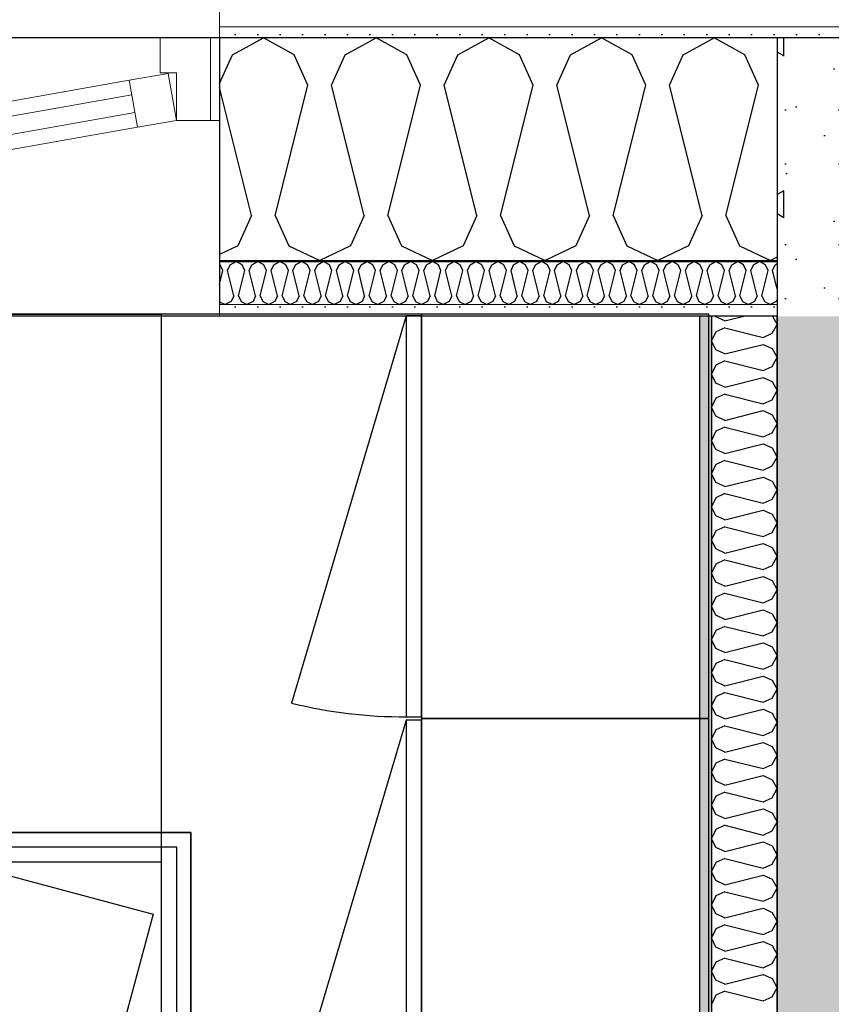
# Model space of a CAD drawing. Header units: millimetres. Extents: x -5000 to 341424, y -9235 to 550260.
# Tile 97 of 236: x 285198 to 286101, y 355615 to 356711. Entities that reach past the tile are written whole.
import ezdxf
from ezdxf.enums import TextEntityAlignment as Align

# ---------------------------------------------------------------- set-up
doc = ezdxf.new("R2010")
doc.units = ezdxf.units.MM
doc.header["$LTSCALE"] = 0.5
doc.header["$MEASUREMENT"] = 0
doc.linetypes.add('Akselinje', pattern=[1500, 1000, -200, 100, -200])
doc.linetypes.add('PLINE', pattern=[0])
for name, color, linetype in [('232- Ikke-bærende yttervegger (Skravur)(Nye konstruksjoner)', 7, 'Continuous'), ('232- Ikke-bærende yttervegger(Nye konstruksjoner)', 7, 'Continuous'), ('242- Ikke-bærende innervegger (Skravur)(Nye konstruksjoner)', 7, 'Continuous'), ('242- Ikke-bærende innervegger(Nye konstruksjoner)', 7, 'Continuous'), ('244- Vinduer_ dører_ foldevegger(Nye konstruksjoner)', 7, 'Continuous'), ('255- Gulvoverflate(Nye konstruksjoner)', 7, 'Continuous'), ('273- Kjøkkeninnredning(Nye konstruksjoner)', 7, 'Continuous'), ('82-- Modullinjer(Nye konstruksjoner)', 7, 'Continuous'), ('842-M___1_50 Målsetting bygning', 7, 'Continuous'), ('842-M___1_50 Målsetting bygning(Nye konstruksjoner)', 7, 'Continuous'), ('862- M___Nettoareal(Nye konstruksjoner)', 7, 'Continuous'), ('862- M___Nettoareal(Polylinje)(Nye konstruksjoner)', 7, 'Continuous'), ('862- M___Nettoareal(Tekst)(Nye konstruksjoner)', 7, 'Continuous')]:
    doc.layers.add(name, color=color, linetype=linetype)
for name, color, linetype, lineweight in [('234- Vinduer_ dører_ porter(Nye konstruksjoner)', 7, 'Continuous', 0), ('235- Utvendig kledning og overflate(Nye konstruksjoner)', 7, 'Continuous', 0), ('236- Innvendig kledning og overflate(Nye konstruksjoner)', 7, 'Continuous', 0)]:
    doc.layers.add(name, color=color, linetype=linetype, lineweight=lineweight)
doc.styles.add('GENERATED_STYLE_1', font='txt')
doc.styles.add('GENERATED_STYLE_3', font='arial.ttf')
doc.styles.add('GENERATED_STYLE_5', font='arial.ttf')
doc.dimstyles.new('GENERATED_STYLE__2', dxfattribs={"dimtxt": 100, "dimasz": 95, "dimexe": 0.18, "dimexo": 0.0625, "dimgap": 0, "dimtad": 1, "dimtih": 1, "dimtoh": 1, "dimdec": 0, "dimzin": 0, "dimdsep": 46, "dimtxsty": 'GENERATED_STYLE_3', "dimblk": 'ARROWHEAD_6', "dimblk1": 'ARROWHEAD_6', "dimblk2": 'ARROWHEAD_6', "dimcen": 0.09, "dimse1": 1, "dimse2": 1, "dimclrd": 256, "dimclre": 256, "dimclrt": 256, "dimadec": 1, "dimazin": 0, "dimtfac": 1, "dimtdec": 4, "dimtmove": 0, "dimatfit": 3, "dimfxl": 1, "dimtolj": 1, "dimtzin": 0, "dimarcsym": 0})
pattern_1 = [(0, (0, 0), (0, 43.30127), [0, -25]), (0, (12.5, 21.65), (0, 43.30127), [0, -25])]
pattern_2 = [(90.00001, (0, 0), (311.76916, 6e-05), [30, -150]), (90.00001, (-155.9, 90), (311.76916, 6e-05), [30, -150]), (150.00001, (0, 0), (155.88452, 270.00004), [30, -150]), (150.00001, (-4e-05, 180), (155.88452, 270.00004), [30, -150]), (210.00001, (-6e-06, 30), (-155.88463, 269.99998), [30, -150]), (210.00001, (-4e-05, 210), (-155.88463, 269.99998), [30, -150]), (90.000012, (-30, -6e-06), (60.000002, 1.2e-05), [0, -60.000002, 0, -90.000004]), (135.000012, (-30, 30), (42.4264, 42.426417), [0, -45.000002, 0, -75.000003])]

# ---------------------------------------------------------------- blocks, each defined once
blk = doc.blocks.new('LEILIGHET 4__1', base_point=(283768.6, 348580.7))
at = {"layer": '862- M___Nettoareal(Polylinje)(Nye konstruksjoner)', "flags": 128}
blk.add_lwpolyline([(286041, 356380.7), (277911, 356380.7), (277911, 348080.7), (281226, 348080.7), (281226, 349780.7), (286041, 349780.7)], close=True, dxfattribs=at)
at = {"layer": '862- M___Nettoareal(Tekst)(Nye konstruksjoner)', "style": 'GENERATED_STYLE_1'}
for tag, p in [('DUMMY_861', (280027.5, 358559.6)), ('ROOM_NAME', (279287.3, 358509.7)), ('DUMMY_862', (279287.3, 358371.3))]:
    blk.add_attdef(tag, text='', height=100, dxfattribs=at).set_placement(p, align=Align.TOP_LEFT)
blk = doc.blocks.new('STUE__33', base_point=(282599.5, 355025.2))
at = {"layer": '862- M___Nettoareal(Polylinje)(Nye konstruksjoner)', "linetype": 'PLINE', "flags": 128}
blk.add_lwpolyline([(281350, 349780.7), (285955, 349780.7), (285955, 356380.7), (281350, 356380.7), (281350, 355490.7), (281350, 354480.7)], close=True, dxfattribs=at)
at = {"layer": '862- M___Nettoareal(Tekst)(Nye konstruksjoner)', "style": 'GENERATED_STYLE_1'}
for tag, p in [('DUMMY_861', (282836.2, 355213.4)), ('ROOM_NAME', (282362.8, 355163.6)), ('DUMMY_862', (282362.8, 355025.2))]:
    blk.add_attdef(tag, text='', height=100, dxfattribs=at).set_placement(p, align=Align.TOP_LEFT)
blk = doc.blocks.new('*X76')
at = {"layer": '232- Ikke-bærende yttervegger (Skravur)(Nye konstruksjoner)', "linetype": 'PLINE'}
for p, q in [((285420.8, 356437.9), (285420, 356438.4)), ((285423.8, 356431.4), (285420.8, 356437.9)), ((285428.9, 356431.4), (285431.9, 356437.9)), ((285431.9, 356437.9), (285438.5, 356441.6)), ((285445.1, 356437.9), (285438.5, 356441.6)), ((285448.1, 356431.4), (285445.1, 356437.9)), ((285453.2, 356431.4), (285456.1, 356437.9)), ((285456.1, 356437.9), (285462.8, 356441.6)), ((285469.4, 356437.9), (285462.8, 356441.6)), ((285472.4, 356431.4), (285469.4, 356437.9)), ((285477.5, 356431.4), (285480.4, 356437.9)), ((285480.4, 356437.9), (285487.1, 356441.6)), ((285493.7, 356437.9), (285487.1, 356441.6)), ((285496.7, 356431.4), (285493.7, 356437.9)), ((285501.8, 356431.4), (285504.7, 356437.9)), ((285504.7, 356437.9), (285511.3, 356441.6)), ((285518, 356437.9), (285511.3, 356441.6)), ((285520.9, 356431.4), (285518, 356437.9)), ((285526, 356431.4), (285529, 356437.9)), ((285529, 356437.9), (285535.6, 356441.6)), ((285542.3, 356437.9), (285535.6, 356441.6)), ((285545.2, 356431.4), (285542.3, 356437.9)), ((285550.3, 356431.4), (285553.3, 356437.9)), ((285553.3, 356437.9), (285559.9, 356441.6)), ((285566.5, 356437.9), (285559.9, 356441.6)), ((285569.5, 356431.4), (285566.5, 356437.9)), ((285574.6, 356431.4), (285577.6, 356437.9)), ((285577.6, 356437.9), (285584.2, 356441.6)), ((285590.8, 356437.9), (285584.2, 356441.6)), ((285593.8, 356431.4), (285590.8, 356437.9)), ((285598.9, 356431.4), (285601.8, 356437.9)), ((285601.8, 356437.9), (285608.5, 356441.6)), ((285615.1, 356437.9), (285608.5, 356441.6)), ((285618.1, 356431.4), (285615.1, 356437.9)), ((285623.2, 356431.4), (285626.1, 356437.9)), ((285626.1, 356437.9), (285632.7, 356441.6)), ((285639.4, 356437.9), (285632.7, 356441.6)), ((285642.3, 356431.4), (285639.4, 356437.9)), ((285647.4, 356431.4), (285650.4, 356437.9)), ((285650.4, 356437.9), (285657, 356441.6)), ((285663.7, 356437.9), (285657, 356441.6)), ((285666.6, 356431.4), (285663.7, 356437.9)), ((285671.7, 356431.4), (285674.7, 356437.9)), ((285674.7, 356437.9), (285681.3, 356441.6)), ((285687.9, 356437.9), (285681.3, 356441.6)), ((285690.9, 356431.4), (285687.9, 356437.9)), ((285696, 356431.4), (285699, 356437.9)), ((285699, 356437.9), (285705.6, 356441.6)), ((285712.2, 356437.9), (285705.6, 356441.6)), ((285715.2, 356431.4), (285712.2, 356437.9)), ((285720.3, 356431.4), (285723.2, 356437.9)), ((285723.2, 356437.9), (285729.9, 356441.6)), ((285736.5, 356437.9), (285729.9, 356441.6)), ((285739.5, 356431.4), (285736.5, 356437.9)), ((285744.6, 356431.4), (285747.5, 356437.9)), ((285747.5, 356437.9), (285754.2, 356441.6)), ((285760.8, 356437.9), (285754.2, 356441.6)), ((285763.7, 356431.4), (285760.8, 356437.9)), ((285768.8, 356431.4), (285771.8, 356437.9)), ((285771.8, 356437.9), (285778.4, 356441.6)), ((285785.1, 356437.9), (285778.4, 356441.6)), ((285788, 356431.4), (285785.1, 356437.9)), ((285793.1, 356431.4), (285796.1, 356437.9)), ((285796.1, 356437.9), (285802.7, 356441.6)), ((285809.3, 356437.9), (285802.7, 356441.6)), ((285812.3, 356431.4), (285809.3, 356437.9)), ((285817.4, 356431.4), (285820.4, 356437.9)), ((285820.4, 356437.9), (285827, 356441.6)), ((285833.6, 356437.9), (285827, 356441.6)), ((285836.6, 356431.4), (285833.6, 356437.9)), ((285841.7, 356431.4), (285844.6, 356437.9)), ((285844.6, 356437.9), (285851.3, 356441.6)), ((285857.9, 356437.9), (285851.3, 356441.6)), ((285860.9, 356431.4), (285857.9, 356437.9)), ((285866, 356431.4), (285868.9, 356437.9)), ((285868.9, 356437.9), (285875.6, 356441.6)), ((285882.2, 356437.9), (285875.6, 356441.6)), ((285885.2, 356431.4), (285882.2, 356437.9)), ((285890.3, 356431.4), (285893.2, 356437.9)), ((285893.2, 356437.9), (285899.8, 356441.6)), ((285906.5, 356437.9), (285899.8, 356441.6)), ((285909.4, 356431.4), (285906.5, 356437.9)), ((285914.5, 356431.4), (285917.5, 356437.9)), ((285917.5, 356437.9), (285924.1, 356441.6)), ((285930.8, 356437.9), (285924.1, 356441.6)), ((285933.7, 356431.4), (285930.8, 356437.9)), ((285938.8, 356431.4), (285941.8, 356437.9)), ((285941.8, 356437.9), (285948.4, 356441.6)), ((285955, 356437.9), (285948.4, 356441.6)), ((285958, 356431.4), (285955, 356437.9)), ((285963.1, 356431.4), (285966.1, 356437.9)), ((285966.1, 356437.9), (285972.7, 356441.6)), ((285979.3, 356437.9), (285972.7, 356441.6)), ((285982.3, 356431.4), (285979.3, 356437.9)), ((285987.4, 356431.4), (285990.3, 356437.9)), ((285990.3, 356437.9), (285997, 356441.6)), ((286003.6, 356437.9), (285997, 356441.6)), ((286006.6, 356431.4), (286003.6, 356437.9)), ((286011.7, 356431.4), (286014.6, 356437.9)), ((286014.6, 356437.9), (286021.2, 356441.6)), ((286027.9, 356437.9), (286021.2, 356441.6)), ((286030.8, 356431.4), (286027.9, 356437.9)), ((286035.9, 356431.4), (286038.9, 356437.9)), ((286038.9, 356437.9), (286041, 356439.1)), ((285420, 356416.2), (285423.8, 356431.4)), ((285435.9, 356403.3), (285428.9, 356431.4)), ((285441, 356403.3), (285448.1, 356431.4)), ((285460.2, 356403.3), (285453.2, 356431.4)), ((285465.3, 356403.3), (285472.4, 356431.4)), ((285484.5, 356403.3), (285477.5, 356431.4)), ((285489.6, 356403.3), (285496.7, 356431.4)), ((285508.8, 356403.3), (285501.8, 356431.4)), ((285513.9, 356403.3), (285520.9, 356431.4)), ((285533.1, 356403.3), (285526, 356431.4)), ((285538.2, 356403.3), (285545.2, 356431.4)), ((285557.4, 356403.3), (285550.3, 356431.4)), ((285562.5, 356403.3), (285569.5, 356431.4)), ((285581.6, 356403.3), (285574.6, 356431.4)), ((285586.7, 356403.3), (285593.8, 356431.4)), ((285605.9, 356403.3), (285598.9, 356431.4)), ((285611, 356403.3), (285618.1, 356431.4)), ((285630.2, 356403.3), (285623.2, 356431.4)), ((285635.3, 356403.3), (285642.3, 356431.4)), ((285654.5, 356403.3), (285647.4, 356431.4)), ((285659.6, 356403.3), (285666.6, 356431.4)), ((285678.8, 356403.3), (285671.7, 356431.4)), ((285683.9, 356403.3), (285690.9, 356431.4)), ((285703, 356403.3), (285696, 356431.4)), ((285708.1, 356403.3), (285715.2, 356431.4)), ((285727.3, 356403.3), (285720.3, 356431.4)), ((285732.4, 356403.3), (285739.5, 356431.4)), ((285751.6, 356403.3), (285744.6, 356431.4)), ((285756.7, 356403.3), (285763.7, 356431.4)), ((285775.9, 356403.3), (285768.8, 356431.4)), ((285781, 356403.3), (285788, 356431.4)), ((285800.2, 356403.3), (285793.1, 356431.4)), ((285805.3, 356403.3), (285812.3, 356431.4)), ((285824.4, 356403.3), (285817.4, 356431.4)), ((285829.5, 356403.3), (285836.6, 356431.4)), ((285848.7, 356403.3), (285841.7, 356431.4)), ((285853.8, 356403.3), (285860.9, 356431.4)), ((285873, 356403.3), (285866, 356431.4)), ((285878.1, 356403.3), (285885.2, 356431.4)), ((285897.3, 356403.3), (285890.3, 356431.4)), ((285902.4, 356403.3), (285909.4, 356431.4)), ((285921.6, 356403.3), (285914.5, 356431.4)), ((285926.7, 356403.3), (285933.7, 356431.4)), ((285945.9, 356403.3), (285938.8, 356431.4)), ((285951, 356403.3), (285958, 356431.4)), ((285970.1, 356403.3), (285963.1, 356431.4)), ((285975.2, 356403.3), (285982.3, 356431.4)), ((285994.4, 356403.3), (285987.4, 356431.4)), ((285999.5, 356403.3), (286006.6, 356431.4)), ((286018.7, 356403.3), (286011.7, 356431.4)), ((286023.8, 356403.3), (286030.8, 356431.4)), ((286041, 356411.2), (286035.9, 356431.4)), ((285420, 356396.7), (285426.4, 356393.6)), ((285433, 356396.8), (285426.4, 356393.6)), ((285435.9, 356403.3), (285433, 356396.8)), ((285441, 356403.3), (285444, 356396.8)), ((285444, 356396.8), (285450.6, 356393.6)), ((285457.3, 356396.8), (285450.6, 356393.6)), ((285460.2, 356403.3), (285457.3, 356396.8)), ((285465.3, 356403.3), (285468.3, 356396.8)), ((285468.3, 356396.8), (285474.9, 356393.6)), ((285481.6, 356396.8), (285474.9, 356393.6)), ((285484.5, 356403.3), (285481.6, 356396.8)), ((285489.6, 356403.3), (285492.6, 356396.8)), ((285492.6, 356396.8), (285499.2, 356393.6)), ((285505.8, 356396.8), (285499.2, 356393.6)), ((285508.8, 356403.3), (285505.8, 356396.8)), ((285513.9, 356403.3), (285516.9, 356396.8)), ((285516.9, 356396.8), (285523.5, 356393.6)), ((285530.1, 356396.8), (285523.5, 356393.6)), ((285533.1, 356403.3), (285530.1, 356396.8)), ((285538.2, 356403.3), (285541.1, 356396.8)), ((285541.1, 356396.8), (285547.8, 356393.6)), ((285554.4, 356396.8), (285547.8, 356393.6)), ((285557.4, 356403.3), (285554.4, 356396.8)), ((285562.5, 356403.3), (285565.4, 356396.8)), ((285565.4, 356396.8), (285572, 356393.6)), ((285578.7, 356396.8), (285572, 356393.6)), ((285581.6, 356403.3), (285578.7, 356396.8)), ((285586.7, 356403.3), (285589.7, 356396.8)), ((285589.7, 356396.8), (285596.3, 356393.6)), ((285603, 356396.8), (285596.3, 356393.6)), ((285605.9, 356403.3), (285603, 356396.8)), ((285611, 356403.3), (285614, 356396.8)), ((285614, 356396.8), (285620.6, 356393.6)), ((285627.2, 356396.8), (285620.6, 356393.6)), ((285630.2, 356403.3), (285627.2, 356396.8)), ((285635.3, 356403.3), (285638.3, 356396.8)), ((285638.3, 356396.8), (285644.9, 356393.6)), ((285651.5, 356396.8), (285644.9, 356393.6)), ((285654.5, 356403.3), (285651.5, 356396.8)), ((285659.6, 356403.3), (285662.5, 356396.8)), ((285662.5, 356396.8), (285669.2, 356393.6)), ((285675.8, 356396.8), (285669.2, 356393.6)), ((285678.8, 356403.3), (285675.8, 356396.8)), ((285683.9, 356403.3), (285686.8, 356396.8)), ((285686.8, 356396.8), (285693.5, 356393.6)), ((285700.1, 356396.8), (285693.5, 356393.6)), ((285703, 356403.3), (285700.1, 356396.8)), ((285708.1, 356403.3), (285711.1, 356396.8)), ((285711.1, 356396.8), (285717.7, 356393.6)), ((285724.4, 356396.8), (285717.7, 356393.6)), ((285727.3, 356403.3), (285724.4, 356396.8)), ((285732.4, 356403.3), (285735.4, 356396.8)), ((285735.4, 356396.8), (285742, 356393.6)), ((285748.6, 356396.8), (285742, 356393.6)), ((285751.6, 356403.3), (285748.6, 356396.8)), ((285756.7, 356403.3), (285759.7, 356396.8)), ((285759.7, 356396.8), (285766.3, 356393.6)), ((285772.9, 356396.8), (285766.3, 356393.6)), ((285775.9, 356403.3), (285772.9, 356396.8)), ((285781, 356403.3), (285783.9, 356396.8)), ((285783.9, 356396.8), (285790.6, 356393.6)), ((285797.2, 356396.8), (285790.6, 356393.6)), ((285800.2, 356403.3), (285797.2, 356396.8)), ((285805.3, 356403.3), (285808.2, 356396.8)), ((285808.2, 356396.8), (285814.9, 356393.6)), ((285821.5, 356396.8), (285814.9, 356393.6)), ((285824.4, 356403.3), (285821.5, 356396.8)), ((285829.5, 356403.3), (285832.5, 356396.8)), ((285832.5, 356396.8), (285839.1, 356393.6)), ((285845.8, 356396.8), (285839.1, 356393.6)), ((285848.7, 356403.3), (285845.8, 356396.8)), ((285853.8, 356403.3), (285856.8, 356396.8)), ((285856.8, 356396.8), (285863.4, 356393.6)), ((285870.1, 356396.8), (285863.4, 356393.6)), ((285873, 356403.3), (285870.1, 356396.8)), ((285878.1, 356403.3), (285881.1, 356396.8)), ((285881.1, 356396.8), (285887.7, 356393.6)), ((285894.3, 356396.8), (285887.7, 356393.6)), ((285897.3, 356403.3), (285894.3, 356396.8)), ((285902.4, 356403.3), (285905.4, 356396.8)), ((285905.4, 356396.8), (285912, 356393.6)), ((285918.6, 356396.8), (285912, 356393.6)), ((285921.6, 356403.3), (285918.6, 356396.8)), ((285926.7, 356403.3), (285929.6, 356396.8)), ((285929.6, 356396.8), (285936.3, 356393.6)), ((285942.9, 356396.8), (285936.3, 356393.6)), ((285945.9, 356403.3), (285942.9, 356396.8)), ((285951, 356403.3), (285953.9, 356396.8)), ((285953.9, 356396.8), (285960.5, 356393.6)), ((285967.2, 356396.8), (285960.5, 356393.6)), ((285970.1, 356403.3), (285967.2, 356396.8)), ((285975.2, 356403.3), (285978.2, 356396.8)), ((285978.2, 356396.8), (285984.8, 356393.6)), ((285991.5, 356396.8), (285984.8, 356393.6)), ((285994.4, 356403.3), (285991.5, 356396.8)), ((285999.5, 356403.3), (286002.5, 356396.8)), ((286002.5, 356396.8), (286009.1, 356393.6)), ((286015.7, 356396.8), (286009.1, 356393.6)), ((286018.7, 356403.3), (286015.7, 356396.8)), ((286023.8, 356403.3), (286026.8, 356396.8)), ((286026.8, 356396.8), (286033.4, 356393.6)), ((286040, 356396.8), (286033.4, 356393.6)), ((286041, 356399), (286040, 356396.8))]:
    blk.add_line(p, q, dxfattribs=at)
blk = doc.blocks.new('*X87')
at = {"layer": '232- Ikke-bærende yttervegger (Skravur)(Nye konstruksjoner)', "linetype": 'PLINE'}
for p, q in [((285434.6, 356671.5), (285468.8, 356690.6)), ((285503.1, 356671.5), (285468.8, 356690.6)), ((285560, 356671.5), (285594.3, 356690.6)), ((285628.6, 356671.5), (285594.3, 356690.6)), ((285685.5, 356671.5), (285719.8, 356690.6)), ((285754, 356671.5), (285719.8, 356690.6)), ((285810.9, 356671.5), (285845.2, 356690.6)), ((285879.5, 356671.5), (285845.2, 356690.6)), ((285936.4, 356671.5), (285970.7, 356690.6)), ((286004.9, 356671.5), (285970.7, 356690.6)), ((285420, 356639.5), (285434.6, 356671.5)), ((285518.4, 356637.9), (285503.1, 356671.5)), ((285544.8, 356637.9), (285560, 356671.5)), ((285643.9, 356637.9), (285628.6, 356671.5)), ((285670.2, 356637.9), (285685.5, 356671.5)), ((285769.3, 356637.9), (285754, 356671.5)), ((285795.7, 356637.9), (285810.9, 356671.5)), ((285894.8, 356637.9), (285879.5, 356671.5)), ((285921.1, 356637.9), (285936.4, 356671.5)), ((286020.2, 356637.9), (286004.9, 356671.5)), ((285455.7, 356492.5), (285420, 356635.1)), ((285482, 356492.5), (285518.4, 356637.9)), ((285581.1, 356492.5), (285544.8, 356637.9)), ((285607.5, 356492.5), (285643.9, 356637.9)), ((285706.6, 356492.5), (285670.2, 356637.9)), ((285732.9, 356492.5), (285769.3, 356637.9)), ((285832, 356492.5), (285795.7, 356637.9)), ((285858.4, 356492.5), (285894.8, 356637.9)), ((285957.5, 356492.5), (285921.1, 356637.9)), ((285983.8, 356492.5), (286020.2, 356637.9)), ((285455.7, 356492.5), (285440.4, 356458.9)), ((285482, 356492.5), (285497.3, 356458.9)), ((285581.1, 356492.5), (285565.8, 356458.9)), ((285607.5, 356492.5), (285622.8, 356458.9)), ((285706.6, 356492.5), (285691.3, 356458.9)), ((285732.9, 356492.5), (285748.2, 356458.9)), ((285832, 356492.5), (285816.7, 356458.9)), ((285858.4, 356492.5), (285873.7, 356458.9)), ((285957.5, 356492.5), (285942.2, 356458.9)), ((285983.8, 356492.5), (285999.1, 356458.9)), ((285440.4, 356458.9), (285420, 356449.2)), ((285497.3, 356458.9), (285531.6, 356442.6)), ((285565.8, 356458.9), (285531.6, 356442.6)), ((285622.8, 356458.9), (285657, 356442.6)), ((285691.3, 356458.9), (285657, 356442.6)), ((285748.2, 356458.9), (285782.5, 356442.6)), ((285816.7, 356458.9), (285782.5, 356442.6)), ((285873.7, 356458.9), (285907.9, 356442.6)), ((285942.2, 356458.9), (285907.9, 356442.6)), ((285999.1, 356458.9), (286033.4, 356442.6)), ((286041, 356446.3), (286033.4, 356442.6))]:
    blk.add_line(p, q, dxfattribs=at)
blk = doc.blocks.new('Vindu[7]')
at = {"layer": '234- Vinduer_ dører_ porter(Nye konstruksjoner)', "linetype": 'PLINE'}
for p, q in [((285410, 356690.6), (285354, 356690.6)), ((285354, 356690.6), (285354, 356651.6)), ((285420, 356690.6), (285410, 356690.6)), ((285410, 356690.6), (285410, 356598.6)), ((285362.8, 356650.8), (285319.5, 356643.2)), ((285354, 356651.6), (285372, 356651.6)), ((285372, 356598.6), (285362.8, 356650.8)), ((285372, 356651.6), (285372, 356598.6)), ((285319.5, 356643.2), (284407.5, 356482.4)), ((285319.5, 356643.2), (285328.7, 356591)), ((285322.3, 356627), (284410.4, 356466.2)), ((284413.9, 356446.5), (285325.8, 356607.3)), ((284416.7, 356430.2), (285328.7, 356591)), ((285328.7, 356591), (285372, 356598.6)), ((285372, 356598.6), (285410, 356598.6)), ((285410, 356598.6), (285420, 356598.6)), ((284310, 356380.6), (285420, 356380.6))]:
    blk.add_line(p, q, dxfattribs=at)
at = {"layer": '235- Utvendig kledning og overflate(Nye konstruksjoner)', "linetype": 'PLINE'}
for p, q in [((285420, 356738.6), (285420, 356702.6)), ((285420, 356702.6), (285420, 356690.6))]:
    blk.add_line(p, q, dxfattribs=at)
at = {"layer": '236- Innvendig kledning og overflate(Nye konstruksjoner)', "linetype": 'PLINE'}
for p, q in [((285420, 356442.6), (285420, 356441.6)), ((285420, 356393.6), (285420, 356380.6))]:
    blk.add_line(p, q, dxfattribs=at)
at = {"layer": '244- Vinduer_ dører_ foldevegger(Nye konstruksjoner)', "linetype": 'PLINE'}
for p, q in [((285420, 356690.6), (285420, 356598.6)), ((285420, 356690.6), (285420, 356598.6)), ((285420, 356598.6), (285420, 356442.6)), ((285420, 356441.6), (285420, 356393.6))]:
    blk.add_line(p, q, dxfattribs=at)
blk = doc.blocks.new('Standard grid marker[86]', base_point=(305734.8, 356690.6))
at = {"layer": '82-- Modullinjer(Nye konstruksjoner)', "linetype": 'Akselinje'}
blk.add_line((305534.8, 356690.6), (271734.8, 356690.6), dxfattribs=at)
at = {"layer": '82-- Modullinjer(Nye konstruksjoner)', "style": 'GENERATED_STYLE_5'}
for tag, p in [('AC_MarkerText_1_1', (271409.8, 356744.3)), ('AC_MarkerText_1_0', (305859.8, 356744.3))]:
    blk.add_attdef(tag, text='', height=100, rotation=360, dxfattribs=at).set_placement(p, align=Align.TOP_CENTER)
blk = doc.blocks.new('7.06.01 Worktop[180]', base_point=(285355, 355772.7))
at = {"layer": '273- Kjøkkeninnredning(Nye konstruksjoner)', "linetype": 'PLINE'}
for p, q in [((282654, 356382.7), (285355, 356382.7)), ((285355, 356382.7), (285355, 355772.7)), ((285355, 355772.7), (282654, 355772.7))]:
    blk.add_line(p, q, dxfattribs=at)
blk = doc.blocks.new('7.06.01 Worktop[181]', base_point=(285355, 356382.7))
at = {"layer": '273- Kjøkkeninnredning(Nye konstruksjoner)', "linetype": 'PLINE'}
for p, q in [((285355, 356382.7), (285355, 354684.7)), ((285965, 356382.7), (285355, 356382.7)), ((285965, 354684.7), (285965, 356382.7))]:
    blk.add_line(p, q, dxfattribs=at)
blk = doc.blocks.new('7.01.10 Corner bench 90[202]', base_point=(285065, 356382.7))
at = {"layer": '273- Kjøkkeninnredning(Nye konstruksjoner)', "linetype": 'PLINE'}
for p, q in [((285065, 356382.7), (285065, 355805.7)), ((285965, 356382.7), (285065, 356382.7)), ((285965, 355482.7), (285965, 356382.7)), ((285065, 355805.7), (285388, 355805.7)), ((285067, 355805.7), (285067, 355789.7)), ((285388, 355805.7), (285067, 355805.7)), ((285388, 355805.7), (285388, 355482.7)), ((285388, 355484.7), (285388, 355805.7)), ((285067, 355789.7), (285372, 355789.7)), ((285372, 355789.7), (285372, 355484.7)), ((285067, 355789.6), (285346, 355714.8)), ((285346, 355714.8), (285271.2, 355435.6)), ((285372, 355484.7), (285388, 355484.7)), ((285388, 355482.7), (285965, 355482.7))]:
    blk.add_line(p, q, dxfattribs=at)
blk = doc.blocks.new('7.04.01 Top Cabinet with 1 door[232]', base_point=(285645, 356382.7))
at = {"layer": '273- Kjøkkeninnredning(Nye konstruksjoner)', "linetype": 'PLINE'}
blk.add_line((285628, 356380.8), (285500, 355949.8), dxfattribs=at)
at = {"layer": '273- Kjøkkeninnredning(Nye konstruksjoner)', "linetype": 'PLINE', "flags": 128}
for points in [[(285645, 356382.7), (285645, 355932.7), (285965, 355932.7), (285965, 356382.7)], [(285645, 356380.8), (285628, 356380.8), (285628, 355934.5), (285645, 355934.5)]]:
    blk.add_lwpolyline(points, close=True, dxfattribs=at)
at = {"layer": '273- Kjøkkeninnredning(Nye konstruksjoner)', "linetype": 'PLINE'}
blk.add_ellipse((285628, 356384.5), major_axis=(494.6, 0), ratio=0.909817, start_param=4.45059, end_param=4.712389, dxfattribs=at)
blk = doc.blocks.new('7.04.01 Top Cabinet with 1 door[233]', base_point=(285645, 355932.7))
at = {"layer": '273- Kjøkkeninnredning(Nye konstruksjoner)', "linetype": 'PLINE'}
blk.add_line((285628, 355930.8), (285500, 355499.8), dxfattribs=at)
at = {"layer": '273- Kjøkkeninnredning(Nye konstruksjoner)', "linetype": 'PLINE', "flags": 128}
for points in [[(285645, 355932.7), (285645, 355482.7), (285965, 355482.7), (285965, 355932.7)], [(285645, 355930.8), (285628, 355930.8), (285628, 355484.5), (285645, 355484.5)]]:
    blk.add_lwpolyline(points, close=True, dxfattribs=at)
at = {"layer": '273- Kjøkkeninnredning(Nye konstruksjoner)', "linetype": 'PLINE'}
blk.add_ellipse((285628, 355934.5), major_axis=(494.6, 0), ratio=0.909817, start_param=4.45059, end_param=4.712389, dxfattribs=at)
blk = doc.blocks.new('*D665')
at = {"layer": '842-M___1_50 Målsetting bygning(Nye konstruksjoner)', "linetype": 'PLINE'}
for p, q in [((277511, 363296.1), (277511, 363483.6)), ((303141, 363296.1), (303141, 363483.6)), ((277561, 363439.8), (277461, 363339.8)), ((303191, 363439.8), (303091, 363339.8)), ((277436, 363389.8), (277511, 363389.8)), ((277511, 363389.8), (303141, 363389.8))]:
    blk.add_line(p, q, dxfattribs=at)
at = {"layer": '842-M___1_50 Målsetting bygning(Nye konstruksjoner)', "insert": (290116.3, 363409.8), "char_height": 100, "attachment_point": 7, "style": 'GENERATED_STYLE_3'}
blk.add_mtext('\\A1;{\\pql;\\fArial|b0|i0|c0|p0;\\W1.000000;25\xa0630}', dxfattribs=at)
blk = doc.blocks.new('ARROWHEAD_6')
at = {"linetype": 'Continuous'}
for p, q in [((-0.5, -0.5), (0.5, 0.5)), ((0, 0), (-1, 0))]:
    blk.add_line(p, q, dxfattribs=at)
blk = doc.blocks.new('*D699')
at = {"layer": '842-M___1_50 Målsetting bygning(Nye konstruksjoner)', "linetype": 'PLINE'}
for p, q in [((277849, 362727.6), (277849, 362915.1)), ((286151, 362727.6), (286151, 362915.1)), ((277899, 362871.4), (277799, 362771.4)), ((286201, 362871.4), (286101, 362771.4)), ((277849, 362821.4), (286151, 362821.4))]:
    blk.add_line(p, q, dxfattribs=at)
at = {"layer": '842-M___1_50 Målsetting bygning(Nye konstruksjoner)', "insert": (281828.4, 362841.4), "char_height": 100, "attachment_point": 7, "style": 'GENERATED_STYLE_3'}
blk.add_mtext('\\A1;{\\pql;\\fArial|b0|i0|c0|p0;\\W1.000000;8\xa0302}', dxfattribs=at)
blk = doc.blocks.new('*D718')
at = {"layer": '842-M___1_50 Målsetting bygning', "linetype": 'PLINE'}
for p, q in [((284310, 357738.6), (284310, 357926.1)), ((285420, 357738.6), (285420, 357926.1)), ((284360, 357882.3), (284260, 357782.3)), ((285470, 357882.3), (285370, 357782.3)), ((284310, 357832.3), (285420, 357832.3))]:
    blk.add_line(p, q, dxfattribs=at)
at = {"layer": '842-M___1_50 Målsetting bygning', "char_height": 100, "attachment_point": 7, "style": 'GENERATED_STYLE_3'}
for s, insert in [('\\A1;{\\pql;\\fArial|b0|i0|c0|p0;\\W1.000000;1\xa0110}', (284698.5, 357852.3)), ('\\A1;{\\pql;\\fArial|b0|i0|c0|p0;\\W1.000000;1\xa0310}', (284693.4, 357712.3))]:
    blk.add_mtext(s, dxfattribs=dict(at, insert=insert))
blk = doc.blocks.new('*D719')
at = {"layer": '842-M___1_50 Målsetting bygning', "linetype": 'PLINE'}
for p, q in [((285420, 357738.6), (285420, 357926.1)), ((287556.8, 357738.6), (287556.8, 357926.1)), ((285470, 357882.3), (285370, 357782.3)), ((287606.8, 357882.3), (287506.8, 357782.3)), ((285420, 357832.3), (287556.8, 357832.3))]:
    blk.add_line(p, q, dxfattribs=at)
at = {"layer": '842-M___1_50 Målsetting bygning', "insert": (286316.8, 357852.3), "char_height": 100, "attachment_point": 7, "style": 'GENERATED_STYLE_3'}
blk.add_mtext('\\A1;{\\pql;\\fArial|b0|i0|c0|p0;\\W1.000000;2\xa0137}', dxfattribs=at)
blk = doc.blocks.new('*X1271')
at = {"layer": '242- Ikke-bærende innervegger (Skravur)(Nye konstruksjoner)', "linetype": 'PLINE'}
for p, q in [((285972.8, 356379.9), (285972.4, 356380.7)), ((285982.7, 356375.4), (285972.8, 356379.9)), ((285982.7, 356375.4), (286003.7, 356380.7)), ((286035.4, 356361.5), (286041, 356371.5)), ((286035.9, 356380.7), (286041, 356371.5)), ((285972.8, 356363.2), (285968, 356353.1)), ((285982.7, 356367.7), (285972.8, 356363.2)), ((285982.7, 356367.7), (286025.5, 356357)), ((286025.5, 356357), (286035.4, 356361.5)), ((285972.8, 356343), (285968, 356353.1)), ((285982.7, 356338.5), (286025.5, 356349.2)), ((286025.5, 356349.2), (286035.4, 356344.7)), ((285982.7, 356338.5), (285972.8, 356343)), ((286035.4, 356344.7), (286041, 356334.6)), ((285982.7, 356330.7), (285972.8, 356326.2)), ((285982.7, 356330.7), (286025.5, 356320)), ((286035.4, 356324.5), (286041, 356334.6)), ((285972.8, 356326.2), (285968, 356316.2)), ((285972.8, 356306.1), (285968, 356316.2)), ((286025.5, 356320), (286035.4, 356324.5)), ((285982.7, 356301.6), (285972.8, 356306.1)), ((285982.7, 356301.6), (286025.5, 356312.3)), ((286025.5, 356312.3), (286035.4, 356307.8)), ((286035.4, 356307.8), (286041, 356297.7)), ((286035.4, 356287.6), (286041, 356297.7)), ((285972.8, 356289.3), (285968, 356279.2)), ((285982.7, 356293.8), (285972.8, 356289.3)), ((285982.7, 356293.8), (286025.5, 356283.1)), ((286025.5, 356283.1), (286035.4, 356287.6)), ((285972.8, 356269.1), (285968, 356279.2)), ((285982.7, 356264.6), (286025.5, 356275.4)), ((286025.5, 356275.4), (286035.4, 356270.8)), ((285982.7, 356264.6), (285972.8, 356269.1)), ((286035.4, 356270.8), (286041, 356260.8)), ((285972.8, 356252.4), (285968, 356242.3)), ((285982.7, 356256.9), (285972.8, 356252.4)), ((285982.7, 356256.9), (286025.5, 356246.2)), ((286025.5, 356246.2), (286035.4, 356250.7)), ((286035.4, 356250.7), (286041, 356260.8)), ((285972.8, 356232.2), (285968, 356242.3)), ((285982.7, 356227.7), (285972.8, 356232.2)), ((285982.7, 356227.7), (286025.5, 356238.4)), ((286025.5, 356238.4), (286035.4, 356233.9)), ((286035.4, 356233.9), (286041, 356223.8)), ((285982.7, 356220), (285972.8, 356215.5)), ((285982.7, 356220), (286025.5, 356209.3)), ((286035.4, 356213.8), (286041, 356223.8)), ((285972.8, 356215.5), (285968, 356205.4)), ((286025.5, 356209.3), (286035.4, 356213.8)), ((285972.8, 356195.3), (285968, 356205.4)), ((285982.7, 356190.8), (285972.8, 356195.3)), ((285982.7, 356190.8), (286025.5, 356201.5)), ((286025.5, 356201.5), (286035.4, 356197)), ((286035.4, 356197), (286041, 356186.9)), ((286035.4, 356176.8), (286041, 356186.9)), ((285972.8, 356178.5), (285968, 356168.4)), ((285982.7, 356183), (285972.8, 356178.5)), ((285982.7, 356183), (286025.5, 356172.3)), ((286025.5, 356172.3), (286035.4, 356176.8)), ((285972.8, 356158.4), (285968, 356168.4)), ((285982.7, 356153.9), (286025.5, 356164.6)), ((286025.5, 356164.6), (286035.4, 356160.1)), ((285982.7, 356153.9), (285972.8, 356158.4)), ((286035.4, 356160.1), (286041, 356150)), ((285972.8, 356141.6), (285968, 356131.5)), ((285982.7, 356146.1), (285972.8, 356141.6)), ((285982.7, 356146.1), (286025.5, 356135.4)), ((286035.4, 356139.9), (286041, 356150)), ((285972.8, 356121.4), (285968, 356131.5)), ((286025.5, 356135.4), (286035.4, 356139.9)), ((285982.7, 356116.9), (285972.8, 356121.4)), ((285982.7, 356116.9), (286025.5, 356127.6)), ((286025.5, 356127.6), (286035.4, 356123.1)), ((286035.4, 356123.1), (286041, 356113.1)), ((285982.7, 356109.2), (285972.8, 356104.7)), ((285982.7, 356109.2), (286025.5, 356098.5)), ((286035.4, 356103), (286041, 356113.1)), ((285972.8, 356104.7), (285968, 356094.6)), ((286025.5, 356098.5), (286035.4, 356103)), ((285972.8, 356084.5), (285968, 356094.6)), ((285982.7, 356080), (286025.5, 356090.7)), ((286025.5, 356090.7), (286035.4, 356086.2)), ((286035.4, 356086.2), (286041, 356076.1)), ((285982.7, 356080), (285972.8, 356084.5)), ((286035.4, 356066), (286041, 356076.1)), ((285972.8, 356067.7), (285968, 356057.7)), ((285982.7, 356072.2), (285972.8, 356067.7)), ((285982.7, 356072.2), (286025.5, 356061.5)), ((286025.5, 356061.5), (286035.4, 356066)), ((285972.8, 356047.6), (285968, 356057.7)), ((285982.7, 356043.1), (286025.5, 356053.8)), ((286025.5, 356053.8), (286035.4, 356049.3)), ((285982.7, 356043.1), (285972.8, 356047.6)), ((286035.4, 356049.3), (286041, 356039.2)), ((285972.8, 356030.8), (285968, 356020.7)), ((285982.7, 356035.3), (285972.8, 356030.8)), ((285982.7, 356035.3), (286025.5, 356024.6)), ((286035.4, 356029.1), (286041, 356039.2)), ((285972.8, 356010.7), (285968, 356020.7)), ((286025.5, 356024.6), (286035.4, 356029.1)), ((285982.7, 356006.2), (285972.8, 356010.7)), ((285982.7, 356006.2), (286025.5, 356016.9)), ((286025.5, 356016.9), (286035.4, 356012.4)), ((286035.4, 356012.4), (286041, 356002.3)), ((285982.7, 355998.4), (285972.8, 355993.9)), ((285982.7, 355998.4), (286025.5, 355987.7)), ((286035.4, 355992.2), (286041, 356002.3)), ((285972.8, 355993.9), (285968, 355983.8)), ((286025.5, 355987.7), (286035.4, 355992.2)), ((285972.8, 355973.7), (285968, 355983.8)), ((285982.7, 355969.2), (286025.5, 355979.9)), ((286025.5, 355979.9), (286035.4, 355975.4)), ((285982.7, 355969.2), (285972.8, 355973.7)), ((286035.4, 355975.4), (286041, 355965.3)), ((286035.4, 355955.3), (286041, 355965.3)), ((285972.8, 355957), (285968, 355946.9)), ((285982.7, 355961.5), (285972.8, 355957)), ((285982.7, 355961.5), (286025.5, 355950.8)), ((286025.5, 355950.8), (286035.4, 355955.3)), ((285972.8, 355936.8), (285968, 355946.9)), ((285982.7, 355932.3), (285972.8, 355936.8)), ((285982.7, 355932.3), (286025.5, 355943)), ((286025.5, 355943), (286035.4, 355938.5)), ((286035.4, 355938.5), (286041, 355928.4)), ((285982.7, 355924.5), (285972.8, 355920)), ((285982.7, 355924.5), (286025.5, 355913.8)), ((286035.4, 355918.3), (286041, 355928.4)), ((285972.8, 355920), (285968, 355910)), ((286025.5, 355913.8), (286035.4, 355918.3)), ((285972.8, 355899.9), (285968, 355910)), ((285982.7, 355895.4), (285972.8, 355899.9)), ((285982.7, 355895.4), (286025.5, 355906.1)), ((286025.5, 355906.1), (286035.4, 355901.6)), ((286035.4, 355901.6), (286041, 355891.5)), ((286035.4, 355881.4), (286041, 355891.5)), ((285972.8, 355883.1), (285968, 355873)), ((285982.7, 355887.6), (285972.8, 355883.1)), ((285982.7, 355887.6), (286025.5, 355876.9)), ((286025.5, 355876.9), (286035.4, 355881.4)), ((285972.8, 355862.9), (285968, 355873)), ((285982.7, 355858.4), (286025.5, 355869.1)), ((286025.5, 355869.1), (286035.4, 355864.6)), ((285982.7, 355858.4), (285972.8, 355862.9)), ((286035.4, 355864.6), (286041, 355854.6)), ((285972.8, 355846.2), (285968, 355836.1)), ((285982.7, 355850.7), (285972.8, 355846.2)), ((285982.7, 355850.7), (286025.5, 355840)), ((286025.5, 355840), (286035.4, 355844.5)), ((286035.4, 355844.5), (286041, 355854.6)), ((285972.8, 355826), (285968, 355836.1)), ((285982.7, 355821.5), (285972.8, 355826)), ((285982.7, 355821.5), (286025.5, 355832.2)), ((286025.5, 355832.2), (286035.4, 355827.7)), ((286035.4, 355827.7), (286041, 355817.6)), ((285982.7, 355813.8), (285972.8, 355809.3)), ((285982.7, 355813.8), (286025.5, 355803)), ((286035.4, 355807.5), (286041, 355817.6)), ((285972.8, 355809.3), (285968, 355799.2)), ((286025.5, 355803), (286035.4, 355807.5)), ((285972.8, 355789.1), (285968, 355799.2)), ((285982.7, 355784.6), (286025.5, 355795.3)), ((286025.5, 355795.3), (286035.4, 355790.8)), ((286035.4, 355790.8), (286041, 355780.7)), ((285982.7, 355784.6), (285972.8, 355789.1)), ((286035.4, 355770.6), (286041, 355780.7)), ((285972.8, 355772.3), (285968, 355762.2)), ((285982.7, 355776.8), (285972.8, 355772.3)), ((285982.7, 355776.8), (286025.5, 355766.1)), ((286025.5, 355766.1), (286035.4, 355770.6)), ((285972.8, 355752.2), (285968, 355762.2)), ((285982.7, 355747.7), (286025.5, 355758.4)), ((286025.5, 355758.4), (286035.4, 355753.9)), ((285982.7, 355747.7), (285972.8, 355752.2)), ((286035.4, 355753.9), (286041, 355743.8)), ((285972.8, 355735.4), (285968, 355725.3)), ((285982.7, 355739.9), (285972.8, 355735.4)), ((285982.7, 355739.9), (286025.5, 355729.2)), ((286035.4, 355733.7), (286041, 355743.8)), ((285972.8, 355715.2), (285968, 355725.3)), ((286025.5, 355729.2), (286035.4, 355733.7)), ((285982.7, 355710.7), (285972.8, 355715.2)), ((285982.7, 355710.7), (286025.5, 355721.4)), ((286025.5, 355721.4), (286035.4, 355716.9)), ((286035.4, 355716.9), (286041, 355706.8)), ((285982.7, 355703), (285972.8, 355698.5)), ((285982.7, 355703), (286025.5, 355692.3)), ((286035.4, 355696.8), (286041, 355706.8)), ((285972.8, 355698.5), (285968, 355688.4)), ((286025.5, 355692.3), (286035.4, 355696.8)), ((285972.8, 355678.3), (285968, 355688.4)), ((285982.7, 355673.8), (286025.5, 355684.5)), ((286025.5, 355684.5), (286035.4, 355680)), ((285982.7, 355673.8), (285972.8, 355678.3)), ((286035.4, 355680), (286041, 355669.9)), ((286035.4, 355659.8), (286041, 355669.9)), ((285972.8, 355661.5), (285968, 355651.5)), ((285982.7, 355666), (285972.8, 355661.5)), ((285982.7, 355666), (286025.5, 355655.3)), ((286025.5, 355655.3), (286035.4, 355659.8)), ((285972.8, 355641.4), (285968, 355651.5)), ((285982.7, 355636.9), (286025.5, 355647.6)), ((286025.5, 355647.6), (286035.4, 355643.1)), ((285982.7, 355636.9), (285972.8, 355641.4)), ((286035.4, 355643.1), (286041, 355633)), ((285982.7, 355629.1), (285972.8, 355624.6)), ((285982.7, 355629.1), (286025.5, 355618.4)), ((286035.4, 355622.9), (286041, 355633)), ((285972.8, 355624.6), (285968, 355614.5)), ((286025.5, 355618.4), (286035.4, 355622.9))]:
    blk.add_line(p, q, dxfattribs=at)

msp = doc.modelspace()

# ---------------------------------------------------------------- hatches: boundary and pattern name
at = {"layer": '232- Ikke-bærende yttervegger (Skravur)(Nye konstruksjoner)', "linetype": 'Continuous'}
h = msp.add_hatch(dxfattribs=at)
h.set_pattern_fill('Prikker_tett', color=256, style=0, pattern_type=2)
h.set_pattern_definition(pattern_1)
h.paths.add_polyline_path([(285420, 356690.6), (287556.8, 356690.6), (287556.8, 356702.6), (285420, 356702.6)])
h = msp.add_hatch(dxfattribs=at)
h.set_pattern_fill('Betong_strukturell', color=256, style=0, pattern_type=2)
h.set_pattern_definition(pattern_2)
h.paths.add_polyline_path([(286041, 356442.6), (286261, 356442.6), (286261, 356690.6), (286041, 356690.6)])
msp.add_hatch(color=256, dxfattribs=at).paths.add_polyline_path([(285420, 356441.6), (286041, 356441.6), (286041, 356442.6), (285420, 356442.6)])
h = msp.add_hatch(dxfattribs=at)
h.set_pattern_fill('Betong_strukturell', color=256, style=0, pattern_type=2)
h.set_pattern_definition(pattern_2)
h.paths.add_polyline_path([(286041, 356441.6), (286261, 356441.6), (286261, 356442.6), (286041, 356442.6)])
h = msp.add_hatch(dxfattribs=at)
h.set_pattern_fill('Betong_strukturell', color=256, style=0, pattern_type=2)
h.set_pattern_definition(pattern_2)
h.paths.add_polyline_path([(286041, 356393.6), (286261, 356393.6), (286261, 356441.6), (286041, 356441.6)])
h = msp.add_hatch(dxfattribs=at)
h.set_pattern_fill('Prikker_tett', color=256, style=0, pattern_type=2)
h.set_pattern_definition(pattern_1)
h.paths.add_polyline_path([(285420, 356393.6), (285420, 356380.6), (286041, 356380.6), (286041, 356393.6)])
h = msp.add_hatch(dxfattribs=at)
h.set_pattern_fill('Betong_strukturell', color=256, style=0, pattern_type=2)
h.set_pattern_definition(pattern_2)
h.paths.add_polyline_path([(286041, 356380.6), (286261, 356380.6), (286261, 356393.6), (286041, 356393.6)])
h = msp.add_hatch(dxfattribs=at)
h.set_pattern_fill('Betong_strukturell', color=256, style=0, pattern_type=2)
h.set_pattern_definition(pattern_2)
h.paths.add_polyline_path([(286041, 356380.6), (286041, 347870.7), (286261, 347870.7), (286261, 356380.6)])
at = {"layer": '242- Ikke-bærende innervegger (Skravur)(Nye konstruksjoner)', "linetype": 'Continuous'}
h = msp.add_hatch(dxfattribs=at)
h.set_pattern_fill('Prikker_tett', color=256, style=0, pattern_type=2)
h.set_pattern_definition(pattern_1)
h.paths.add_polyline_path([(285955, 356380.7), (285955, 349780.7), (285968, 349780.7), (285968, 356380.7)])

# ---------------------------------------------------------------- linework, layer by layer
at = {"layer": '232- Ikke-bærende yttervegger(Nye konstruksjoner)', "linetype": 'PLINE'}
for p, q in [((286041, 356690.6), (285420, 356690.6)), ((285420, 356690.6), (285420, 356598.6)), ((286041, 356690.6), (286041, 356442.6)), ((286261, 356690.6), (286041, 356690.6)), ((286041, 356690.6), (286041, 356442.6)), ((286261, 356690.6), (286041, 356690.6)), ((285420, 356598.6), (285420, 356442.6)), ((285420, 356442.6), (286041, 356442.6)), ((285420, 356441.6), (286041, 356441.6)), ((285420, 356441.6), (285420, 356393.6)), ((286041, 356442.6), (286041, 356441.6)), ((286041, 356442.6), (286041, 356441.6)), ((286041, 356441.6), (286041, 356393.6)), ((286041, 356441.6), (286041, 356393.6)), ((286041, 356393.6), (286041, 356380.6)), ((286041, 356393.6), (286041, 356380.6))]:
    msp.add_line(p, q, dxfattribs=at)
at = {"layer": '232- Ikke-bærende yttervegger(Nye konstruksjoner)', "linetype": 'PLINE', "flags": 128}
msp.add_lwpolyline([(286041, 356380.6), (286041, 347870.7)], dxfattribs=at)
at = {"layer": '235- Utvendig kledning og overflate(Nye konstruksjoner)', "linetype": 'PLINE'}
for p, q in [((285420, 356738.6), (285420, 356702.6)), ((287556.8, 356702.6), (285420, 356702.6)), ((285420, 356702.6), (285420, 356690.6))]:
    msp.add_line(p, q, dxfattribs=at)
at = {"layer": '236- Innvendig kledning og overflate(Nye konstruksjoner)', "linetype": 'PLINE'}
for p, q in [((285420, 356442.6), (285420, 356441.6)), ((285420, 356393.6), (286041, 356393.6)), ((285420, 356393.6), (285420, 356380.6))]:
    msp.add_line(p, q, dxfattribs=at)
at = {"layer": '236- Innvendig kledning og overflate(Nye konstruksjoner)', "linetype": 'PLINE', "flags": 128}
for points in [[(285420, 356380.6), (286041, 356380.6)], [(285968, 356380.7), (285955, 356380.7)], [(285955, 356380.7), (285955, 349780.7)]]:
    msp.add_lwpolyline(points, dxfattribs=at)
at = {"layer": '242- Ikke-bærende innervegger(Nye konstruksjoner)', "linetype": 'PLINE'}
msp.add_line((285968, 356380.7), (285968, 349780.7), dxfattribs=at)
at = {"layer": '242- Ikke-bærende innervegger(Nye konstruksjoner)', "linetype": 'PLINE', "flags": 128}
for points in [[(286041, 356380.7), (285968, 356380.7)], [(286041, 349780.7), (286041, 356380.7)]]:
    msp.add_lwpolyline(points, dxfattribs=at)
at = {"layer": '255- Gulvoverflate(Nye konstruksjoner)', "linetype": 'PLINE', "flags": 128}
msp.add_lwpolyline([(277601, 349570.7), (277601, 347770.7), (281536, 347770.7), (281536, 349470.7), (285893, 349470.7), (285893, 347770.7), (289886, 347770.7), (289886, 349470.7), (294243, 349470.7), (294243, 347770.7), (298236, 347770.7), (298236, 349470.7), (303051, 349470.7), (303051, 356690.6), (277601, 356690.6), (277601, 354890.6)], close=True, dxfattribs=at)

# ---------------------------------------------------------------- block references
at = {"layer": '232- Ikke-bærende yttervegger(Nye konstruksjoner)'}
for name in ['*X87', '*X76']:
    msp.add_blockref(name, (0, 0), dxfattribs=at)
at = {"layer": '242- Ikke-bærende innervegger(Nye konstruksjoner)'}
msp.add_blockref('*X1271', (0, 0), dxfattribs=at)
at = {"layer": '244- Vinduer_ dører_ foldevegger(Nye konstruksjoner)', "linetype": 'PLINE'}
msp.add_blockref('Vindu[7]', (0, 0), dxfattribs=at)
at = {"layer": '273- Kjøkkeninnredning(Nye konstruksjoner)', "linetype": 'PLINE'}
for name, p in [('7.06.01 Worktop[180]', (285355, 355772.7)), ('7.01.10 Corner bench 90[202]', (285065, 356382.7)), ('7.06.01 Worktop[181]', (285355, 356382.7)), ('7.04.01 Top Cabinet with 1 door[232]', (285645, 356382.7)), ('7.04.01 Top Cabinet with 1 door[233]', (285645, 355932.7))]:
    msp.add_blockref(name, p, dxfattribs=at)
at = {"layer": '82-- Modullinjer(Nye konstruksjoner)', "linetype": 'PLINE'}
msp.add_blockref('Standard grid marker[86]', (305734.8, 356690.6), dxfattribs=at)
at = {"layer": '862- M___Nettoareal(Nye konstruksjoner)', "linetype": 'Continuous'}
for name, p in [('LEILIGHET 4__1', (283768.6, 348580.7)), ('STUE__33', (282599.5, 355025.2))]:
    msp.add_blockref(name, p, dxfattribs=at)

# ---------------------------------------------------------------- dimensions: what is measured, and where the dimension line sits
at = {"layer": '842-M___1_50 Målsetting bygning', "linetype": 'Continuous'}
for base, p1, p2, picture, middle in [((285420, 357832.3), (284310, 356380.6), (285420, 356380.6), '*D718', (284870, 357902.3)), ((287556.8, 357832.3), (285420, 356380.6), (287556.8, 356380.6), '*D719', (286488.3, 357902.3))]:
    dim = msp.add_linear_dim(base=base, p1=p1, p2=p2, dimstyle='GENERATED_STYLE__2', dxfattribs=at)
    dim.commit()
    dim.dimension.update_dxf_attribs({"geometry": picture, "text_midpoint": middle, "dimtype": 160})
at = {"layer": '842-M___1_50 Målsetting bygning(Nye konstruksjoner)', "linetype": 'Continuous'}
for base, p1, p2, picture, middle in [((303141, 363389.8), (277511, 356516.9), (303141, 356516.9), '*D665', (290325.9, 363459.8)), ((286151, 362821.4), (277849, 356221.7), (286151, 359081), '*D699', (282000, 362891.4))]:
    dim = msp.add_linear_dim(base=base, p1=p1, p2=p2, dimstyle='GENERATED_STYLE__2', dxfattribs=at)
    dim.commit()
    dim.dimension.update_dxf_attribs({"geometry": picture, "text_midpoint": middle, "dimtype": 160})

doc.saveas('drawing.dxf')
